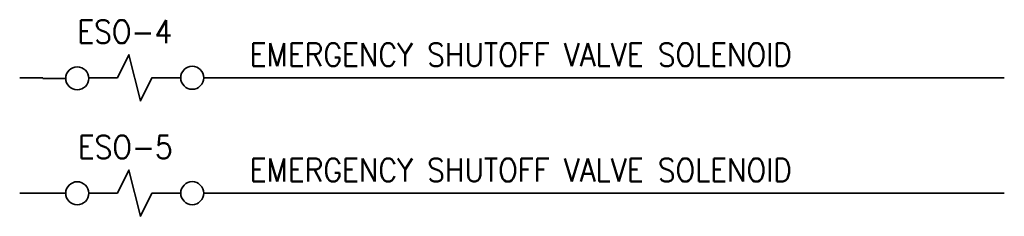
# Model space of a CAD drawing. Extents: x 6.6 to 42.4, y 9 to 65.1.
# Tile 5 of 5: x 35.6 to 41, y 64.1 to 65.1. Entities that reach past the tile are written whole.
import ezdxf
from ezdxf.enums import TextEntityAlignment as Align

# ---------------------------------------------------------------- set-up
doc = ezdxf.new("R2010")
doc.units = 0
doc.header["$LTSCALE"] = 0.03
doc.header["$MEASUREMENT"] = 0
doc.layers.add('E-Anno-Text', color=53, linetype='Continuous', lineweight=25)
doc.layers.add('E-Detl-Grph', color=33, linetype='Continuous', lineweight=35)
doc.styles.add('NOTES', font='romans.shx')

# ---------------------------------------------------------------- blocks, each defined once
blk = doc.blocks.new('TERM')
blk.add_line((0.0003, 0.625), (-0.125, 0.625))
blk.add_circle((0.0626, 0.625), 0.0624)

msp = doc.modelspace()

# ---------------------------------------------------------------- linework, layer by layer
at = {"layer": 'E-Detl-Grph'}
for p, q in [((35.6135, 64.8221), (35.7385, 64.8221)), ((40.9638, 64.8221), (36.7385, 64.8221)), ((35.6135, 64.1971), (35.7385, 64.1971)), ((40.9638, 64.1971), (36.7385, 64.1971))]:
    msp.add_line(p, q, dxfattribs=at)
at = {"layer": 'E-Detl-Grph', "flags": 128}
for points in [[(35.9885, 64.8221), (36.1448, 64.8221), (36.2073, 64.9471), (36.2698, 64.6971), (36.3323, 64.8221), (36.4885, 64.8221)], [(35.9885, 64.1971), (36.1448, 64.1971), (36.2073, 64.3221), (36.2698, 64.0721), (36.3323, 64.1971), (36.4885, 64.1971)]]:
    msp.add_lwpolyline(points, dxfattribs=at)

# ---------------------------------------------------------------- block references
at = {"layer": 'E-Detl-Grph'}
for p in [(35.8635, 64.1942), (35.8635, 63.5715)]:
    msp.add_blockref('TERM', p, dxfattribs=at)
at = {"layer": 'E-Detl-Grph', "rotation": 180}
for p in [(36.6135, 65.4471), (36.6135, 64.8221)]:
    msp.add_blockref('TERM', p, dxfattribs=at)

# ---------------------------------------------------------------- texts
at = {"layer": 'E-Anno-Text', "style": 'NOTES', "width": 0.9}
for s, p in [('ESO-4', (36.1845, 65.0719)), ('ESO-5', (36.1872, 64.4469))]:
    msp.add_text(s, height=0.125, dxfattribs=at).set_placement(p, align=Align.MIDDLE_CENTER)
for p in [(36.8635, 64.9471), (36.8635, 64.3221)]:
    msp.add_text('EMERGENCY SHUTOFF VALVE SOLENOID', height=0.125, dxfattribs=at).set_placement(p, align=Align.MIDDLE_LEFT)

doc.saveas('drawing.dxf')
